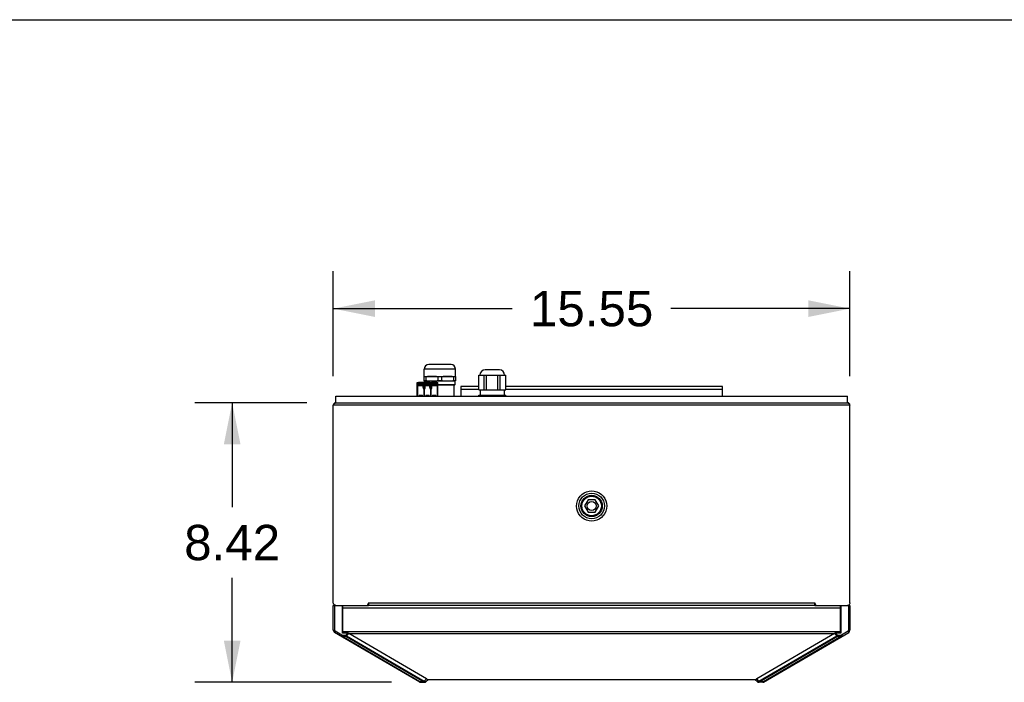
# Model space of a CAD drawing. Header units: inches. Extents: x 0 to 243, y 0 to 106.
# Tile 9 of 19: x 30 to 59, y 86 to 106. Entities that reach past the tile are written whole.
import ezdxf

# ---------------------------------------------------------------- set-up
doc = ezdxf.new("R2010")
doc.units = ezdxf.units.IN
doc.header["$LTSCALE"] = 7.5625
doc.header["$MEASUREMENT"] = 0
doc.layers.get('0').update_dxf_attribs({"linetype": 'CONTINUOUS'})
doc.layers.add('INTF_GREEN', color=7, linetype='CONTINUOUS')
doc.layers.add('WHITE', color=7, linetype='CONTINUOUS')
doc.styles.get("Standard").update_dxf_attribs({"font": 'arial.ttf'})
doc.dimstyles.new('DIMSTYLE_1', dxfattribs={"dimtxt": 1.0625, "dimasz": 1.25, "dimexe": 0.09, "dimexo": 0.07, "dimgap": 0.0425, "dimtad": 0, "dimtih": 1, "dimtoh": 1, "dimzin": 4, "dimdsep": 46, "dimtxsty": 'Standard', "dimblk": '_FILLED', "dimblk1": '_FILLED', "dimblk2": '_FILLED', "dimcen": 0.09, "dimazin": 1, "dimtfac": 1, "dimtofl": 0, "dimtmove": 0, "dimatfit": 3, "dimldrblk": '_FILLED', "dimfxl": 0, "dimtolj": 1, "dimtzin": 4, "dimarcsym": 0})

# ---------------------------------------------------------------- blocks, each defined once
blk = doc.blocks.new('_FILLED')
at = {"color": 0, "linetype": 'ByBlock'}
blk.add_solid([(0, 0), (-1, 0.2), (-1, -0.2)], dxfattribs=at)
blk = doc.blocks.new('*D2')
at = {"color": 2, "linetype": 'Continuous'}
for p, q in [((39.075, 95.518), (39.075, 98.679)), ((54.626, 95.518), (54.626, 98.679)), ((39.075, 97.554), (44.463, 97.554)), ((54.626, 97.554), (49.238, 97.554))]:
    blk.add_line(p, q, dxfattribs=at)
at = {"color": 2, "linetype": 'Continuous', "xscale": 1.25, "yscale": 1.25, "zscale": 1.25, "rotation": 180}
blk.add_blockref('_FILLED', (39.075, 97.554), dxfattribs=at)
at = {"color": 2, "linetype": 'Continuous', "xscale": 1.25, "yscale": 1.25, "zscale": 1.25}
blk.add_blockref('_FILLED', (54.626, 97.554), dxfattribs=at)
at = {"color": 2, "linetype": 'Continuous', "insert": (46.85, 98.085), "char_height": 1.0625, "width": 3.71283, "attachment_point": 2, "line_spacing_factor": 0.9}
blk.add_mtext('15.55', dxfattribs=at)
blk = doc.blocks.new('*D3')
at = {"color": 2, "linetype": 'Continuous'}
for p, q in [((38.279, 94.722), (34.906, 94.722)), ((36.031, 94.722), (36.031, 91.577)), ((36.031, 86.306), (36.031, 89.452)), ((40.826, 86.306), (34.906, 86.306))]:
    blk.add_line(p, q, dxfattribs=at)
at = {"color": 2, "linetype": 'Continuous', "xscale": 1.25, "yscale": 1.25, "zscale": 1.25}
for p, rotation in [((36.031, 94.722), 90), ((36.031, 86.306), 270)]:
    blk.add_blockref('_FILLED', p, dxfattribs=dict(at, rotation=rotation))
at = {"color": 2, "linetype": 'Continuous', "insert": (36.031, 91.045), "char_height": 1.0625, "width": 2.88731, "attachment_point": 2, "line_spacing_factor": 0.9}
blk.add_mtext('8.42', dxfattribs=at)

msp = doc.modelspace()

# ---------------------------------------------------------------- linework, layer by layer
at = {"color": 7, "linetype": 'Continuous'}
for p, q in [((0, 106.25), (137.5, 106.25)), ((43.45, 95.113), (43.45, 95.554)), ((43.45, 95.554), (44.266, 95.554)), ((43.619, 95.113), (43.619, 95.554)), ((44.075, 95.711), (43.642, 95.711)), ((43.69, 95.113), (43.69, 95.554)), ((44.027, 95.113), (44.027, 95.554)), ((44.098, 95.113), (44.098, 95.554)), ((44.266, 95.113), (44.266, 95.554)), ((42.913, 95.214), (42.913, 94.919)), ((43.45, 95.214), (42.913, 95.214)), ((50.787, 95.214), (44.266, 95.214)), ((50.787, 94.919), (50.787, 95.214)), ((39.154, 94.722), (39.154, 94.919)), ((39.154, 94.919), (54.547, 94.919)), ((43.45, 95.116), (42.913, 95.116)), ((43.45, 95.113), (44.266, 95.113)), ((43.45, 94.919), (43.45, 94.944)), ((43.45, 94.944), (44.266, 94.944)), ((43.494, 95.113), (43.494, 94.944)), ((43.619, 94.919), (43.619, 94.944)), ((43.69, 94.919), (43.69, 94.944)), ((44.027, 94.919), (44.027, 94.944)), ((44.098, 94.919), (44.098, 94.944)), ((44.222, 95.113), (44.222, 94.944)), ((50.787, 95.116), (44.266, 95.116)), ((44.266, 94.919), (44.266, 94.944)), ((54.547, 94.722), (54.547, 94.919)), ((39.075, 88.698), (39.075, 94.643)), ((54.626, 94.643), (39.075, 94.643)), ((39.14, 94.719), (39.154, 94.722)), ((39.154, 94.722), (54.547, 94.722)), ((54.6, 94.682), (54.613, 94.663)), ((54.613, 94.663), (54.626, 94.643)), ((54.626, 88.698), (54.626, 94.643)), ((46.548, 91.665), (46.543, 91.613)), ((46.543, 91.613), (46.548, 91.56)), ((46.742, 91.801), (46.634, 91.614)), ((46.634, 91.614), (46.742, 91.427)), ((46.958, 91.801), (46.742, 91.801)), ((47.066, 91.614), (46.958, 91.801)), ((46.958, 91.427), (47.066, 91.614)), ((47.157, 91.614), (47.153, 91.667)), ((47.153, 91.563), (47.157, 91.614)), ((46.742, 91.427), (46.958, 91.427)), ((39.078, 88.678), (39.075, 88.698)), ((39.075, 87.877), (39.075, 88.619)), ((39.075, 88.619), (40.13, 88.619)), ((39.131, 88.624), (39.111, 88.632)), ((39.114, 88.619), (39.114, 87.877)), ((39.154, 88.619), (39.131, 88.624)), ((39.348, 88.619), (39.348, 87.783)), ((39.355, 87.783), (39.355, 88.619)), ((40.138, 88.698), (40.092, 88.619)), ((40.115, 88.659), (40.13, 88.659)), ((40.13, 88.619), (40.13, 88.659)), ((40.138, 88.698), (40.138, 88.619)), ((40.138, 88.698), (53.563, 88.698)), ((53.563, 88.619), (40.138, 88.619)), ((53.608, 88.619), (53.563, 88.698)), ((53.563, 88.619), (53.563, 88.698)), ((53.586, 88.659), (53.571, 88.659)), ((53.571, 88.619), (53.571, 88.659)), ((53.571, 88.619), (54.626, 88.619)), ((54.345, 87.783), (54.345, 88.619)), ((54.353, 88.619), (54.353, 87.783)), ((54.568, 88.623), (54.547, 88.619)), ((54.585, 88.63), (54.568, 88.623)), ((54.587, 87.877), (54.587, 88.619)), ((54.626, 88.619), (54.626, 87.877)), ((39.348, 88.58), (39.355, 88.58)), ((39.355, 88.56), (39.348, 88.56)), ((39.355, 88.521), (39.348, 88.521)), ((54.345, 88.541), (39.355, 88.541)), ((54.353, 88.58), (54.345, 88.58)), ((54.345, 88.56), (54.353, 88.56)), ((54.345, 88.521), (54.353, 88.521)), ((39.075, 87.877), (39.114, 87.877)), ((39.134, 87.843), (39.114, 87.809)), ((41.681, 86.312), (39.114, 87.809)), ((39.328, 87.73), (39.134, 87.843)), ((39.309, 87.696), (39.328, 87.73)), ((39.328, 87.73), (39.328, 87.694)), ((39.328, 87.73), (39.451, 87.73)), ((39.505, 87.783), (39.348, 87.783)), ((39.355, 87.834), (54.345, 87.834)), ((39.505, 87.783), (39.451, 87.73)), ((39.451, 87.694), (39.451, 87.73)), ((39.451, 87.73), (39.472, 87.709)), ((39.471, 87.709), (39.54, 87.777)), ((41.881, 86.411), (39.54, 87.777)), ((54.135, 87.762), (39.566, 87.762)), ((54.161, 87.777), (51.819, 86.411)), ((52.02, 86.312), (54.587, 87.809)), ((54.161, 87.777), (54.229, 87.709)), ((54.353, 87.783), (54.196, 87.783)), ((54.25, 87.73), (54.196, 87.783)), ((54.229, 87.709), (54.25, 87.73)), ((54.25, 87.73), (54.372, 87.73)), ((54.25, 87.73), (54.25, 87.694)), ((54.567, 87.843), (54.372, 87.73)), ((54.372, 87.73), (54.392, 87.696)), ((54.372, 87.694), (54.372, 87.73)), ((54.587, 87.809), (54.567, 87.843)), ((54.587, 87.877), (54.626, 87.877)), ((41.675, 86.325), (39.328, 87.694)), ((39.328, 87.694), (39.451, 87.694)), ((39.451, 87.694), (41.792, 86.328)), ((39.471, 87.709), (41.813, 86.343)), ((51.887, 86.343), (54.229, 87.709)), ((51.908, 86.328), (54.25, 87.694)), ((54.372, 87.694), (52.025, 86.325)), ((54.232, 87.706), (54.229, 87.709)), ((54.25, 87.694), (54.372, 87.694)), ((41.683, 86.319), (41.675, 86.325)), ((41.797, 86.325), (41.675, 86.325)), ((41.701, 86.306), (41.7, 86.307)), ((41.701, 86.306), (41.831, 86.306)), ((41.882, 86.412), (41.813, 86.343)), ((41.859, 86.318), (41.854, 86.319)), ((41.926, 86.385), (41.859, 86.318)), ((41.904, 86.393), (51.797, 86.393)), ((51.791, 86.385), (41.91, 86.385)), ((51.842, 86.318), (51.774, 86.385)), ((51.887, 86.343), (51.819, 86.412)), ((51.842, 86.318), (51.847, 86.319)), ((52, 86.306), (51.869, 86.306)), ((52.025, 86.325), (51.903, 86.325)), ((52.017, 86.319), (52.025, 86.325))]:
    msp.add_line(p, q, dxfattribs=at)
for points in [[(39.075, 94.643), (39.088, 94.663), (39.101, 94.682), (39.114, 94.699)], [(39.114, 94.699), (39.127, 94.711), (39.14, 94.719)], [(54.547, 94.722), (54.56, 94.719), (54.573, 94.711), (54.587, 94.699), (54.6, 94.682)], [(46.396, 91.611), (46.402, 91.69), (46.422, 91.765), (46.456, 91.838), (46.501, 91.904), (46.558, 91.961), (46.624, 92.007), (46.696, 92.04), (46.772, 92.061), (46.851, 92.068), (46.93, 92.061), (47.006, 92.04), (47.077, 92.007), (47.142, 91.962), (47.198, 91.906), (47.243, 91.841), (47.277, 91.77), (47.297, 91.695), (47.305, 91.616)], [(47.153, 91.667), (47.139, 91.717), (47.116, 91.766), (47.085, 91.811), (47.047, 91.849), (47.003, 91.88), (46.954, 91.902), (46.901, 91.916), (46.848, 91.92), (46.794, 91.915), (46.742, 91.901), (46.694, 91.877), (46.65, 91.845), (46.612, 91.807), (46.582, 91.762), (46.56, 91.714), (46.548, 91.665)], [(47.305, 91.616), (47.298, 91.537), (47.278, 91.462), (47.245, 91.389), (47.199, 91.323), (47.143, 91.266), (47.077, 91.22), (47.005, 91.187), (46.928, 91.166), (46.849, 91.16), (46.771, 91.166), (46.695, 91.187), (46.624, 91.22), (46.559, 91.265), (46.503, 91.321), (46.458, 91.386), (46.424, 91.457), (46.403, 91.532), (46.396, 91.611)], [(46.548, 91.56), (46.562, 91.51), (46.584, 91.461), (46.615, 91.416), (46.654, 91.378), (46.698, 91.347), (46.747, 91.325), (46.799, 91.311), (46.853, 91.307), (46.907, 91.312), (46.959, 91.327), (47.007, 91.35), (47.051, 91.382), (47.089, 91.421), (47.119, 91.465), (47.14, 91.513), (47.153, 91.563)], [(39.111, 88.632), (39.096, 88.644), (39.085, 88.66), (39.078, 88.678)], [(54.613, 88.656), (54.601, 88.641), (54.585, 88.63)], [(54.626, 88.698), (54.622, 88.675), (54.613, 88.656)], [(39.328, 87.694), (39.325, 87.693), (39.321, 87.693), (39.318, 87.693), (39.315, 87.693), (39.311, 87.694), (39.309, 87.696)], [(39.472, 87.709), (39.469, 87.706), (39.465, 87.702), (39.462, 87.7), (39.458, 87.697), (39.455, 87.695), (39.451, 87.694)], [(54.25, 87.694), (54.246, 87.695), (54.242, 87.697), (54.239, 87.7), (54.235, 87.702), (54.232, 87.706)], [(54.392, 87.696), (54.389, 87.694), (54.386, 87.693), (54.383, 87.693), (54.379, 87.693), (54.376, 87.693), (54.372, 87.694)], [(41.656, 86.327), (41.658, 86.325), (41.662, 86.324), (41.665, 86.324), (41.668, 86.324), (41.672, 86.324), (41.675, 86.325)], [(41.7, 86.307), (41.695, 86.311), (41.683, 86.319)], [(41.792, 86.328), (41.796, 86.33), (41.8, 86.331), (41.804, 86.334), (41.807, 86.336), (41.81, 86.34), (41.813, 86.343)], [(41.792, 86.328), (41.793, 86.328), (41.794, 86.327), (41.795, 86.327), (41.796, 86.326), (41.797, 86.325), (41.797, 86.325)], [(41.797, 86.325), (41.801, 86.326), (41.805, 86.328), (41.809, 86.33), (41.813, 86.333), (41.816, 86.336), (41.819, 86.339)], [(41.797, 86.325), (41.804, 86.319), (41.809, 86.315), (41.815, 86.311), (41.819, 86.309), (41.823, 86.307), (41.827, 86.306)], [(41.818, 86.34), (41.817, 86.34), (41.816, 86.341), (41.815, 86.342), (41.814, 86.342), (41.813, 86.343)], [(41.854, 86.319), (41.85, 86.32), (41.845, 86.322), (41.84, 86.325), (41.834, 86.328), (41.827, 86.333), (41.818, 86.34)], [(41.827, 86.306), (41.832, 86.307), (41.837, 86.308), (41.841, 86.31), (41.846, 86.312), (41.85, 86.315), (41.854, 86.319)], [(41.904, 86.389), (41.905, 86.388), (41.905, 86.387), (41.906, 86.386), (41.907, 86.386), (41.908, 86.385), (41.91, 86.385)], [(51.797, 86.389), (51.796, 86.388), (51.795, 86.387), (51.795, 86.386), (51.793, 86.386), (51.792, 86.385), (51.791, 86.385)], [(51.847, 86.319), (51.851, 86.32), (51.856, 86.322), (51.861, 86.324), (51.867, 86.328), (51.874, 86.333)], [(51.874, 86.306), (51.869, 86.307), (51.864, 86.308), (51.859, 86.31), (51.855, 86.312), (51.851, 86.315), (51.847, 86.319)], [(51.874, 86.333), (51.882, 86.34), (51.883, 86.34), (51.884, 86.341), (51.885, 86.342), (51.886, 86.342), (51.888, 86.343)], [(51.874, 86.306), (51.878, 86.307), (51.882, 86.309)], [(51.903, 86.325), (51.899, 86.326), (51.895, 86.328), (51.892, 86.33), (51.888, 86.333), (51.885, 86.336), (51.881, 86.339)], [(51.882, 86.309), (51.886, 86.311), (51.891, 86.315), (51.897, 86.319), (51.903, 86.325)], [(51.888, 86.343), (51.891, 86.34), (51.894, 86.336), (51.897, 86.334), (51.901, 86.331), (51.905, 86.33), (51.908, 86.328)], [(51.903, 86.325), (51.904, 86.325), (51.905, 86.326), (51.906, 86.327), (51.907, 86.327), (51.907, 86.328), (51.908, 86.328)], [(52, 86.306), (52.001, 86.307), (52.003, 86.308)], [(52.003, 86.308), (52.011, 86.314), (52.017, 86.319)], [(52.025, 86.325), (52.029, 86.324), (52.032, 86.324), (52.036, 86.324), (52.039, 86.324), (52.042, 86.325), (52.045, 86.327)]]:
    msp.add_lwpolyline(points, dxfattribs=at)
for radius in [0.385, 0.321, 0.295, 0.134]:
    msp.add_circle((46.85, 91.614), radius, dxfattribs=at)
for centre, radius, start, end in [((43.642, 95.554), 0.157, 90, 180), ((44.075, 95.554), 0.157, 0, 90), ((39.154, 94.643), 0.0787, 90, 180), ((54.547, 94.643), 0.0787, 0, 90), ((39.154, 87.877), 0.0787, 180, 239.7436), ((39.154, 87.877), 0.0394, 180, 239.7436), ((54.547, 87.877), 0.0394, 300.2564, 360), ((54.547, 87.877), 0.0787, 300.2564, 360), ((41.701, 86.346), 0.0394, 239.7436, 270), ((41.831, 86.346), 0.0394, 270, 315.0005), ((51.869, 86.346), 0.0394, 224.9995, 270), ((52, 86.346), 0.0394, 270, 300.2564)]:
    msp.add_arc(centre, radius, start, end, dxfattribs=at)
for centre, major_axis, start_param, end_param in [((39.486, 87.765), (0.0586, 0.0063), 0.379915, 1.220677), ((54.215, 87.765), (0.0586, -0.0063), 1.920916, 2.761678), ((41.613, 86.35), (0.293, 0.031), 0.085891, 0.379915), ((52.088, 86.35), (0.293, -0.031), 2.761678, 3.055702)]:
    msp.add_ellipse(centre, major_axis=major_axis, ratio=0.294295, start_param=start_param, end_param=end_param, dxfattribs=at)
at = {"layer": 'INTF_GREEN', "color": 7, "linetype": 'Continuous'}
for p, q in [((41.597, 94.919), (41.597, 95.333)), ((41.597, 95.333), (41.631, 95.333)), ((41.631, 95.314), (41.597, 95.314)), ((42.222, 95.284), (41.597, 95.284)), ((41.597, 95.274), (42.222, 95.274)), ((42.222, 95.266), (41.597, 95.266)), ((41.597, 95.243), (42.222, 95.243)), ((41.617, 94.919), (41.617, 95.243)), ((41.631, 95.284), (41.631, 95.333)), ((41.635, 95.284), (41.635, 95.333)), ((41.635, 95.333), (41.831, 95.333)), ((41.788, 95.326), (41.635, 95.326)), ((41.78, 95.243), (41.78, 95.152)), ((41.78, 95.152), (41.839, 95.152)), ((41.783, 95.18), (41.783, 95.243)), ((41.783, 95.224), (41.836, 95.223)), ((41.783, 95.18), (41.836, 95.18)), ((41.788, 95.326), (41.788, 95.333)), ((41.788, 95.324), (41.788, 95.284)), ((41.788, 95.284), (41.788, 95.314)), ((41.831, 95.314), (41.788, 95.314)), ((41.802, 95.152), (41.802, 94.919)), ((41.817, 94.919), (41.817, 95.152)), ((41.831, 95.284), (41.831, 95.333)), ((41.835, 95.284), (41.835, 95.333)), ((41.835, 95.333), (42.031, 95.333)), ((41.988, 95.326), (41.835, 95.326)), ((41.836, 95.18), (41.836, 95.243)), ((41.839, 95.152), (41.839, 95.243)), ((41.98, 95.243), (41.98, 95.152)), ((41.98, 95.152), (42.039, 95.152)), ((41.983, 95.18), (41.983, 95.243)), ((41.983, 95.223), (42.036, 95.222)), ((41.983, 95.18), (42.036, 95.18)), ((41.988, 95.326), (41.988, 95.333)), ((41.988, 95.324), (41.988, 95.284)), ((41.988, 95.284), (41.988, 95.314)), ((42.031, 95.314), (41.988, 95.314)), ((42.002, 95.152), (42.002, 94.919)), ((42.017, 94.919), (42.017, 95.152)), ((42.031, 95.284), (42.031, 95.333)), ((42.035, 95.284), (42.035, 95.333)), ((42.035, 95.333), (42.222, 95.333)), ((42.188, 95.326), (42.035, 95.326)), ((42.036, 95.18), (42.036, 95.243)), ((42.039, 95.152), (42.039, 95.243)), ((42.188, 95.326), (42.188, 95.333)), ((42.188, 95.324), (42.188, 95.284)), ((42.188, 95.284), (42.188, 95.314)), ((42.222, 95.314), (42.188, 95.314)), ((42.202, 95.243), (42.202, 94.919)), ((42.222, 94.919), (42.222, 95.333)), ((41.662, 94.952), (41.662, 94.919)), ((41.662, 94.952), (41.757, 94.952)), ((41.757, 94.919), (41.757, 94.952)), ((41.862, 94.952), (41.862, 94.919)), ((41.862, 94.952), (41.957, 94.952)), ((41.957, 94.919), (41.957, 94.952)), ((42.062, 94.952), (42.062, 94.919)), ((42.062, 94.952), (42.157, 94.952)), ((42.157, 94.919), (42.157, 94.952))]:
    msp.add_line(p, q, dxfattribs=at)
at = {"layer": 'WHITE', "color": 7, "linetype": 'Continuous'}
for p, q in [((41.811, 95.515), (41.811, 95.731)), ((42.755, 95.731), (41.811, 95.731)), ((42.618, 95.869), (41.949, 95.869)), ((42.755, 95.515), (42.755, 95.731)), ((41.811, 95.377), (41.811, 95.515)), ((41.811, 95.515), (42.755, 95.515)), ((41.811, 95.515), (41.811, 95.515)), ((41.86, 95.502), (41.811, 95.502)), ((41.86, 95.502), (41.86, 95.389)), ((42.235, 95.389), (42.235, 95.502)), ((42.332, 95.502), (42.235, 95.502)), ((42.332, 95.502), (42.332, 95.389)), ((42.707, 95.389), (42.707, 95.502)), ((42.756, 95.502), (42.707, 95.502)), ((42.755, 95.515), (42.756, 95.515)), ((42.756, 95.515), (42.756, 95.377)), ((41.811, 95.389), (41.86, 95.389)), ((41.811, 95.377), (42.756, 95.377)), ((41.82, 95.333), (41.82, 95.377)), ((42.222, 95.274), (42.746, 95.274)), ((42.222, 95.259), (42.731, 95.259)), ((42.235, 95.389), (42.332, 95.389)), ((42.707, 95.389), (42.756, 95.389)), ((42.717, 94.919), (42.717, 95.259)), ((42.731, 95.259), (42.746, 95.274)), ((42.746, 95.274), (42.746, 95.377))]:
    msp.add_line(p, q, dxfattribs=at)
for points in [[(42.235, 95.502), (42.208, 95.505), (42.181, 95.508), (42.154, 95.51), (42.128, 95.512), (42.101, 95.513), (42.074, 95.514), (42.047, 95.515), (42.02, 95.514), (41.994, 95.513), (41.967, 95.512), (41.94, 95.51), (41.913, 95.508), (41.887, 95.505), (41.86, 95.502)], [(42.707, 95.502), (42.68, 95.505), (42.653, 95.508), (42.627, 95.51), (42.6, 95.512), (42.573, 95.513), (42.546, 95.514), (42.52, 95.515), (42.493, 95.514), (42.466, 95.513), (42.439, 95.512), (42.413, 95.51), (42.386, 95.508), (42.359, 95.505), (42.332, 95.502)], [(41.86, 95.389), (41.883, 95.386), (41.907, 95.384), (41.93, 95.382), (41.954, 95.38), (41.977, 95.379), (42, 95.378), (42.024, 95.377), (42.047, 95.377)], [(42.047, 95.377), (42.071, 95.377), (42.094, 95.378), (42.117, 95.379), (42.141, 95.38), (42.164, 95.382), (42.188, 95.384), (42.211, 95.386), (42.235, 95.389)], [(42.332, 95.389), (42.356, 95.386), (42.379, 95.384), (42.403, 95.382), (42.426, 95.38), (42.449, 95.379), (42.473, 95.378), (42.496, 95.377), (42.52, 95.377)], [(42.52, 95.377), (42.543, 95.377), (42.566, 95.378), (42.59, 95.379), (42.613, 95.38), (42.637, 95.382), (42.66, 95.384), (42.683, 95.386), (42.707, 95.389)]]:
    msp.add_lwpolyline(points, dxfattribs=at)
for centre, start, end in [((41.949, 95.731), 90, 180), ((42.618, 95.731), 0, 90)]:
    msp.add_arc(centre, 0.138, start, end, dxfattribs=at)

# ---------------------------------------------------------------- dimensions: what is measured, and where the dimension line sits
at = {"color": 2, "linetype": 'Continuous'}
for base, p1, p2, angle, picture, middle in [((39.075, 97.554), (54.626, 95.448), (39.075, 95.448), 180, '*D2', (46.899, 97.548)), ((36.031, 86.306), (38.349, 94.722), (40.896, 86.306), 270, '*D3', (36.02, 90.508))]:
    dim = msp.add_linear_dim(base=base, p1=p1, p2=p2, angle=angle, dimstyle='DIMSTYLE_1', dxfattribs=at)
    dim.commit()
    dim.dimension.update_dxf_attribs({"geometry": picture, "text_midpoint": middle, "dimtype": 160})

doc.saveas('drawing.dxf')
